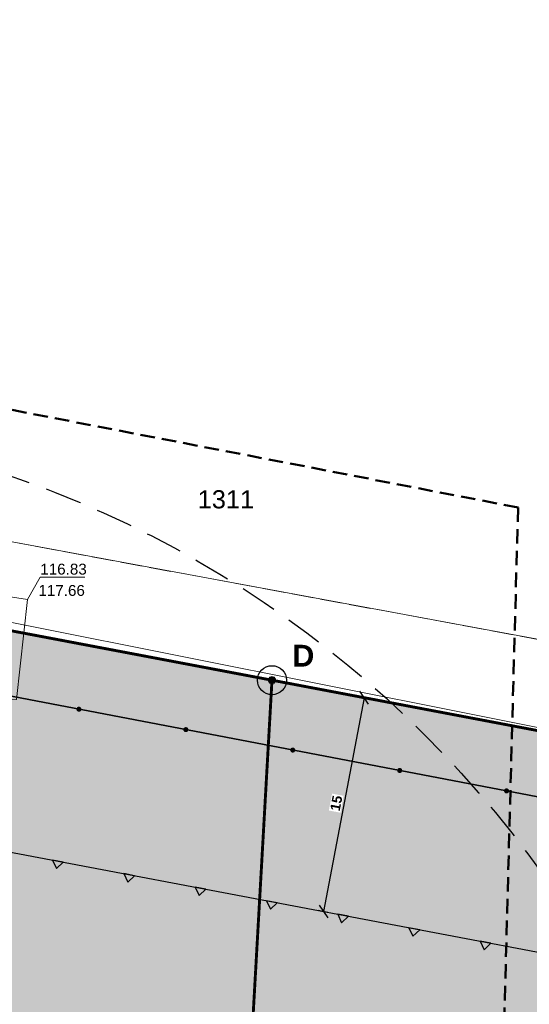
# Model space of a CAD drawing. Header units: millimetres. Extents: x -62780 to 1772512, y -757464 to -52755.
# Tile 54 of 65: x 1692159 to 1692194, y -495745 to -495678. Entities that reach past the tile are written whole.
import ezdxf
from ezdxf.enums import TextEntityAlignment as Align

# ---------------------------------------------------------------- set-up
doc = ezdxf.new("R2010")
doc.units = ezdxf.units.MM
for name, pattern in [('DASHED', [19.05, 12.7, -6.35]), ('PRZER1-1', [1, 0.5, -0.5]), ('PRZER2-1', [1.5, 1, -0.5]), ('PRZER3-1', [2, 1.5, -0.5])]:
    doc.linetypes.add(name, pattern=pattern)
for name, color, linetype in [('AAA Cienka linia', 11, 'Continuous'), ('AAA Opis', 2, 'Continuous'), ('AAA Przerywana', 8, 'DASHED'), ('AAA Widok', 2, 'Continuous')]:
    doc.layers.add(name, color=color, linetype=linetype)
for name, color, linetype, lineweight, true_color in [('EGBD03', 7, 'Continuous', 18, 0x008000), ('EGBD03_O', 7, 'Continuous', 18, 0x008000), ('EGBK02', 7, 'Continuous', 18, 0x008000), ('EGBP04', 7, 'Continuous', 18, 0x008000), ('EGBU01', 7, 'Continuous', 18, 0x008000), ('KTOK05_01', 7, 'Continuous', 35, 0x0a0909), ('RTPW02', 7, 'Continuous', 13, 0x0a0909), ('RTPW02_O', 7, 'Continuous', 13, 0x0a0909), ('SUPG03', 7, 'Continuous', 18, 0xbfbf00), ('SUPK05', 7, 'Continuous', 18, 0x803300), ('SUPS01_04', 7, 'Continuous', 5, 0xbfbf00), ('SUPS01_04_O', 7, 'Continuous', 5, 0xbfbf00)]:
    doc.layers.add(name, color=color, linetype=linetype, lineweight=lineweight, true_color=true_color)
doc.layers.add('zakres', color=250, linetype='PRZER2-1', lineweight=50)
doc.styles.add('Arial', font='arial.ttf')
doc.styles.add('Arial B', font='arialbd.ttf')
doc.styles.get("Standard").update_dxf_attribs({"font": 'simplex.shx', "width": 0.8})
doc.dimstyles.new('1 do 5', dxfattribs={"dimscale": 0.5, "dimtxt": 2.25, "dimasz": 2.5, "dimexe": 1.25, "dimexo": 0.625, "dimtad": 1, "dimdec": 1, "dimrnd": 0.5, "dimtxsty": 'Standard', "dimblk": 'OBLIQUE', "dimcen": 2.5, "dimclrd": 256, "dimclre": 256, "dimclrt": 2, "dimadec": 0, "dimazin": 0, "dimtfac": 1, "dimtdec": 1, "dimtmove": 0, "dimatfit": 3, "dimldrblk": 'OBLIQUE', "dimfxl": 1, "dimfxlon": 1, "dimlwd": -1, "dimlwe": -1, "dimarcsym": 0})
pattern_1 = [(10.2983164, (1765983.03013, -514020.02638), (0.2094918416, 0.4425997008), [0, -0.38608, 0, -0.4318, 0, -0.41275]), (340.2983164, (1765983.0301, -514020.0264), (0.727485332, 0.4320584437), [0, -0.20828, 0, -0.34798, 0, -0.13335]), (300.2983164, (1765982.75226, -514019.88356), (0.7041679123, -0.360303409), [0, -0.127, 0, -0.4572, 0, -0.5969]), (290.2983164, (1765982.75226, -514019.88356), (0.7810157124, -0.1507660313), [0, -0.0635, 0, -0.29972, 0, -0.3429])]

# ---------------------------------------------------------------- blocks, each defined once
blk = doc.blocks.new('GSLKOG2')
blk.add_hatch(color=0).paths.add_polyline_path([(-0.175, 0), (-0.169037, -0.045293), (-0.151554, -0.0875), (-0.123744, -0.123744), (-0.0875, -0.151554), (-0.045293, -0.169037), (0, -0.175), (0.045293, -0.169037), (0.0875, -0.151554), (0.123744, -0.123744), (0.151554, -0.0875), (0.169037, -0.045293), (0.175, 0), (0.169037, 0.045293), (0.151554, 0.0875), (0.123744, 0.123744), (0.0875, 0.151554), (0.045293, 0.169037), (0, 0.175), (-0.045293, 0.169037), (-0.0875, 0.151554), (-0.123744, 0.123744), (-0.151554, 0.0875), (-0.169037, 0.045293)])
blk = doc.blocks.new('GSPWPS1')
blk.add_hatch(color=0).paths.add_polyline_path([(-0.045, 0), (-0.043467, -0.011647), (-0.038971, -0.0225), (-0.03182, -0.03182), (-0.0225, -0.038971), (-0.011647, -0.043467), (0, -0.045), (0.011647, -0.043467), (0.0225, -0.038971), (0.03182, -0.03182), (0.038971, -0.0225), (0.043467, -0.011647), (0.045, 0), (0.043467, 0.011647), (0.038971, 0.0225), (0.03182, 0.03182), (0.0225, 0.038971), (0.011647, 0.043467), (0, 0.045), (-0.011647, 0.043467), (-0.0225, 0.038971), (-0.03182, 0.03182), (-0.038971, 0.0225), (-0.043467, 0.011647)])
blk = doc.blocks.new('GUPGSH1')
blk.add_hatch(color=0).paths.add_polyline_path([(-0.045, 0), (-0.043467, -0.011647), (-0.038971, -0.0225), (-0.03182, -0.03182), (-0.0225, -0.038971), (-0.011647, -0.043467), (0, -0.045), (0.011647, -0.043467), (0.0225, -0.038971), (0.03182, -0.03182), (0.038971, -0.0225), (0.043467, -0.011647), (0.045, 0), (0.043467, 0.011647), (0.038971, 0.0225), (0.03182, 0.03182), (0.0225, 0.038971), (0.011647, 0.043467), (0, 0.045), (-0.011647, 0.043467), (-0.0225, 0.038971), (-0.03182, 0.03182), (-0.038971, 0.0225), (-0.043467, 0.011647)])
blk = doc.blocks.new('GEPPGD1_1')
at = {"true_color": 0xffffff}
blk.add_hatch(color=7, dxfattribs=at).paths.add_polyline_path([(0, -0.25), (0.077254, -0.237764), (0.146946, -0.202254), (0.202254, -0.146946), (0.237764, -0.077254), (0.25, 0), (0.237764, 0.077254), (0.202254, 0.146946), (0.146946, 0.202254), (0.077254, 0.237764), (0, 0.25), (-0.077254, 0.237764), (-0.146946, 0.202254), (-0.202254, 0.146946), (-0.237764, 0.077254), (-0.25, 0), (-0.237764, -0.077254), (-0.202254, -0.146946), (-0.146946, -0.202254), (-0.077254, -0.237764)])
at = {"color": 0}
blk.add_lwpolyline([(0, 0.25), (0.077254, 0.237764), (0.146946, 0.202254), (0.202254, 0.146946), (0.237764, 0.077254), (0.25, 0), (0.237764, -0.077254), (0.202254, -0.146946), (0.146946, -0.202254), (0.077254, -0.237764), (0, -0.25), (-0.077254, -0.237764), (-0.146946, -0.202254), (-0.202254, -0.146946), (-0.237764, -0.077254), (-0.25, 0), (-0.237764, 0.077254), (-0.202254, 0.146946), (-0.146946, 0.202254), (-0.077254, 0.237764)], close=True, dxfattribs=at)
blk = doc.blocks.new('zw$117')
at = {"layer": 'EGBD03', "color": 8, "linetype": 'Continuous', "lineweight": 18}
for points in [[(-78.518, 14.438), (-85.096, -87.99), (-130.519, -79.574), (-125.22, 23.026)], [(-255.448, -55.836), (-250.763, -56.708), (-238.916, -58.618), (-192.947, -67.396), (-130.519, -79.574), (-85.096, -87.99), (-28.512, -98.788), (-4.182, -103.436)], [(-4.431, -109.598), (-15.882, -107.427), (-39.577, -102.936), (-61.507, -98.777), (-107.621, -90.027), (-130.847, -85.624), (-183.141, -75.702), (-228.972, -67.003), (-255.641, -61.941)]]:
    blk.add_lwpolyline(points, dxfattribs=at)
for points in [[(-130.847, -85.624), (-107.621, -90.027), (-116.852, -254.052), (-140.34, -253.025)], [(-116.852, -254.052), (-70.391, -256.316), (-48.464, -257.344), (-39.577, -102.936), (-61.507, -98.777), (-107.621, -90.027)]]:
    blk.add_lwpolyline(points, close=True, dxfattribs=at)
at = {"layer": 'EGBK02', "color": 8, "linetype": 'PRZER3-1', "lineweight": 18, "elevation": 10.16}
blk.add_lwpolyline([(-18.853, 3.467), (-20.508, -14.054), (-28.512, -98.788), (-85.096, -87.99), (-130.519, -79.574), (-192.947, -67.396), (-238.916, -58.618), (-250.763, -56.708), (-255.448, -55.836)], dxfattribs=at)
at = {"layer": 'EGBU01', "color": 8, "linetype": 'PRZER1-1', "lineweight": 18}
for points in [[(-18.853, 3.467), (-20.508, -14.054), (-28.512, -98.788), (-85.096, -87.99), (-130.519, -79.574), (-192.947, -67.396), (-238.916, -58.618), (-250.763, -56.708), (-255.448, -55.836)], [(-4.182, -103.436), (-28.512, -98.788), (-85.096, -87.99), (-130.519, -79.574), (-192.947, -67.396), (-238.916, -58.618), (-250.763, -56.708), (-255.448, -55.836)], [(-255.738, -64.976), (-229.101, -70.032), (-183.293, -78.727), (-183.141, -75.702), (-130.847, -85.624), (-107.621, -90.027), (-61.507, -98.777), (-39.577, -102.936), (-15.882, -107.427), (-4.431, -109.598)]]:
    blk.add_lwpolyline(points, dxfattribs=at)
blk.add_lwpolyline([(-191.929, -250.537), (-172.93, -251.432), (-140.34, -253.025), (-116.852, -254.052), (-70.391, -256.316), (-48.464, -257.344), (-39.577, -102.936), (-61.507, -98.777), (-107.621, -90.027), (-130.847, -85.624), (-183.141, -75.702), (-183.293, -78.727)], close=True, dxfattribs=at)
at = {"layer": 'KTOK05_01', "color": 8, "linetype": 'Continuous', "lineweight": 35, "elevation": 10.18}
blk.add_lwpolyline([(-149.991, -86.474), (-40.285, -107.433), (-48.464, -257.344), (-70.391, -256.316), (-116.852, -254.052), (-131.893, -253.369)], dxfattribs=at)
at = {"layer": 'SUPG03', "color": 8, "linetype": 'Continuous', "lineweight": 18, "elevation": 10.18}
blk.add_lwpolyline([(-125.604, -91.371), (-125.233, -91.355), (-124.468, -84.467), (-135.5, -82.756), (-142.785, -81.264), (-160.665, -77.178), (-183.31, -72.155), (-183.415, -72.443), (-184.076, -75.782), (-184.548, -75.894), (-251.217, -63.31), (-255.658, -62.455)], dxfattribs=at)
at = {"layer": 'SUPK05', "color": 8, "linetype": 'Continuous', "lineweight": 18, "elevation": 10.18}
blk.add_lwpolyline([(-73.828, -100.631), (-73.522, -96.436), (-154.59, -80.269), (-215.487, -68.19), (-255.596, -60.502)], dxfattribs=at)
at = {"layer": 'SUPS01_04_O', "color": 8, "linetype": 'Continuous', "lineweight": 13, "elevation": 10.8, "flags": 128}
blk.add_lwpolyline([(-124.468, -84.467), (-123.588, -82.919), (-120.508, -82.919)], dxfattribs=at)
at = {"layer": 'zakres', "color": 8}
for p, q in [((-90.662, -78.124), (-255.149, -46.416)), ((-95.222, -247.046), (-90.662, -78.124))]:
    blk.add_line(p, q, dxfattribs=at)
at = {"layer": 'EGBP04', "color": 8, "linetype": 'Continuous', "lineweight": 18}
blk.add_blockref('GEPPGD1_1', (-107.621, -90.027, 10.32), dxfattribs=at)
at = {"layer": 'KTOK05_01', "color": 8, "linetype": 'Continuous', "lineweight": 35, "rotation": 349.1844115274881}
for p in [(-120.922, -92.028, 10.18), (-120.922, -92.028, 10.18), (-113.555, -93.435, 10.18), (-113.555, -93.435, 10.18), (-106.188, -94.842, 10.18), (-106.188, -94.842, 10.18), (-98.821, -96.25, 10.18), (-98.821, -96.25, 10.18), (-91.455, -97.657, 10.18), (-91.455, -97.657, 10.18)]:
    blk.add_blockref('GSLKOG2', p, dxfattribs=at)
at = {"layer": 'RTPW02', "color": 8, "linetype": 'Continuous', "lineweight": 13}
blk.add_blockref('GSPWPS1', (-124.468, -84.467, 10.2), dxfattribs=at)
at = {"layer": 'SUPS01_04', "color": 8, "linetype": 'Continuous', "lineweight": 5}
blk.add_blockref('GUPGSH1', (-124.468, -84.467, 10.24), dxfattribs=at)
at = {"layer": 'EGBD03_O', "color": 8, "linetype": 'Continuous', "lineweight": 0, "style": 'Arial'}
blk.add_text('1311', height=1.25, dxfattribs=at).set_placement((-110.796, -78.186, 10.8), align=Align.CENTER)
at = {"layer": 'RTPW02_O', "color": 8, "linetype": 'Continuous', "lineweight": 0, "style": 'Arial'}
blk.add_text('117.66', height=0.75, dxfattribs=at).set_placement((-123.718, -84.217, 10.8))
at = {"layer": 'SUPS01_04_O', "color": 8, "linetype": 'Continuous', "lineweight": 0, "style": 'Arial'}
blk.add_text('116.83', height=0.75, rotation=360, dxfattribs=at).set_placement((-123.588, -82.747, 10.8))
blk = doc.blocks.new('43534rffff')
at = {"layer": 'AAA Cienka linia', "color": 7, "lineweight": -2}
blk.add_lwpolyline([(1692098.574, -495726.647), (1692114.743, -495729.716), (1692114.895, -495726.689), (1692245.532, -495751.471)], dxfattribs=at)
for points in [[(1692161.178, -495735.469), (1692161.449, -495736.055), (1692161.915, -495735.609)], [(1692166.091, -495736.401), (1692166.361, -495736.986), (1692166.828, -495736.541)], [(1692171.003, -495737.333), (1692171.274, -495737.918), (1692171.74, -495737.472)], [(1692175.916, -495738.264), (1692176.186, -495738.85), (1692176.652, -495738.404)], [(1692180.828, -495739.196), (1692181.099, -495739.782), (1692181.565, -495739.336)], [(1692185.74, -495740.128), (1692186.011, -495740.714), (1692186.477, -495740.268)], [(1692190.653, -495741.06), (1692190.923, -495741.646), (1692191.39, -495741.2)]]:
    blk.add_lwpolyline(points, close=True, dxfattribs=at)
blk = doc.blocks.new('_OBLIQUE')
at = {"color": 0, "linetype": 'ByBlock', "lineweight": -2}
blk.add_line((-0.5, -0.5), (0.5, 0.5), dxfattribs=at)
blk = doc.blocks.new('*D197')
for p, q in [((1692182.651, -495724.274), (1692179.856, -495739.012)), ((1692182.946, -495724.33), (1692182.283, -495724.204)), ((1692180.15, -495739.068), (1692179.487, -495738.942))]:
    blk.add_line(p, q)
at = {"layer": 'Defpoints', "color": 0, "lineweight": -3}
for p in [(1692184.759, -495724.674), (1692179.856, -495739.012), (1692181.963, -495739.412)]:
    blk.add_point(p, dxfattribs=at)
at = {"xscale": 0.75, "yscale": 0.75, "zscale": 0.75}
for p, rotation in [((1692182.651, -495724.274), 79.25861533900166), ((1692179.856, -495739.012), 259.2586153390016)]:
    blk.add_blockref('_OBLIQUE', p, dxfattribs=dict(at, rotation=rotation))
at = {"color": 1, "insert": (1692180.731, -495731.544), "char_height": 0.675, "attachment_point": 5, "rotation": 79.25862, "style": 'Arial B', "bg_fill": 3, "box_fill_scale": 1.1, "bg_fill_color": 257, "bg_fill_transparency": 0}
blk.add_mtext('15', dxfattribs=at)

msp = doc.modelspace()

# ---------------------------------------------------------------- hatches: boundary and pattern name
at = {"layer": 'AAA Widok'}
h = msp.add_hatch(dxfattribs=at)
h.set_pattern_fill('AR-SAND', color=107, scale=0.01, angle=332.798316, style=0)
h.set_pattern_definition(pattern_1)
h.paths.add_polyline_path([(1692176.298, -495723.0685), (1692153.0718, -495718.6656), (1692151.195, -495751.7619), (1692164.4251, -495752.0176), (1692164.355, -495754.777), (1692164.4752, -495755.8694), (1692164.9172, -495756.8677), (1692165.604, -495757.6004), (1692166.5067, -495758.0169), (1692167.7739, -495758.1899), (1692173.893, -495758.3311), (1692173.6428, -495770.2455)])
h = msp.add_hatch(dxfattribs=at)
h.set_pattern_fill('AR-SAND', color=107, scale=0.01, angle=332.798316, style=0)
h.set_pattern_definition(pattern_1)
h.paths.add_polyline_path([(1692244.3417, -495735.9774), (1692176.298, -495723.0685), (1692172.3946, -495792.4236, -0.5184149), (1692171.9433, -495800.4424), (1692171.776, -495803.4159), (1692174.9031, -495803.4909), (1692174.9197, -495806.4319), (1692171.6092, -495806.38), (1692171.4568, -495809.0879), (1692180.4694, -495809.2835), (1692180.225, -495820.5319), (1692174.0734, -495820.5301), (1692174.0407, -495822.33), (1692171.3909, -495822.2785), (1692171.2703, -495827.8211), (1692172.8709, -495827.8101), (1692172.9315, -495833.8328), (1692172.8405, -495839.3925), (1692181.2969, -495847.9784), (1692183.5842, -495847.6098), (1692181.7817, -495846.0667), (1692181.1234, -495845.4146), (1692179.8922, -495843.8118), (1692178.7927, -495842.1114), (1692175.0788, -495840.0734), (1692175.1214, -495833.8726), (1692175.1636, -495832.653), (1692175.1508, -495830.6023), (1692178.0502, -495830.675, -1.1276434), (1692205.1781, -495840.5503), (1692206.4213, -495841.4931), (1692205.4192, -495843.2454), (1692204.558, -495842.7496, -0.357504), (1692185.9217, -495847.7824), (1692185.2943, -495848.7312), (1692180.8624, -495849.3208), (1692177.5228, -495846.4285), (1692177.2934, -495852.7735), (1692173.4959, -495852.6362), (1692173.5898, -495850.0379), (1692176.1881, -495850.1319), (1692176.3585, -495845.4201), (1692172.935, -495842.455), (1692169.6123, -495841.8595), (1692167.0667, -495887.0905), (1692235.4551, -495890.3858)])

# ---------------------------------------------------------------- linework, layer by layer
at = {"color": 40, "linetype": 'Continuous', "const_width": 0.2}
for points in [[(1692153.0718, -495718.6656), (1692176.298, -495723.0685), (1692167.0666, -495887.0929), (1692143.579, -495886.066)], [(1692176.298, -495723.0685), (1692222.4114, -495731.8181), (1692244.3417, -495735.9774), (1692235.4551, -495890.3858), (1692213.5279, -495889.3573), (1692167.0666, -495887.0929)]]:
    msp.add_lwpolyline(points, close=True, dxfattribs=at)
at = {"layer": 'AAA Cienka linia', "color": 7, "lineweight": -2}
msp.add_lwpolyline([(1692176.298, -495723.0685), (1692153.0718, -495718.6656), (1692151.195, -495751.7619), (1692164.4251, -495752.0176), (1692164.355, -495754.777), (1692164.4752, -495755.8694), (1692164.9172, -495756.8677), (1692165.604, -495757.6004), (1692166.5067, -495758.0169), (1692167.7739, -495758.1899), (1692173.893, -495758.3311), (1692173.6428, -495770.2455)], close=True, dxfattribs=at)
at = {"layer": 'AAA Cienka linia', "color": 7}
msp.add_circle((1692176.298, -495723.0685), 1, dxfattribs=at)
at = {"layer": 'AAA Przerywana', "color": 150, "ltscale": 0.2}
msp.add_circle((1692133.821, -495779.9023, 10.24), 75, dxfattribs=at)

# ---------------------------------------------------------------- block references
at = {"layer": 'AAA Cienka linia', "color": 7, "lineweight": -2}
msp.add_blockref('zw$117', (1692283.9187, -495633.0413), dxfattribs=at)
at = {"layer": 'AAA Cienka linia', "color": 4, "lineweight": -3}
msp.add_blockref('43534rffff', (0, 0), dxfattribs=at)

# ---------------------------------------------------------------- texts
at = {"layer": 'AAA Opis', "color": 1, "insert": (1692178.4596, -495721.3787), "char_height": 1.5, "width": 2.005508, "attachment_point": 5, "style": 'Arial B'}
msp.add_mtext('D', dxfattribs=at)

# ---------------------------------------------------------------- next in the draw order: dimensions: what is measured, and where the dimension line sits
dim = msp.add_aligned_dim(p1=(1692184.7592, -495724.674), p2=(1692181.9635, -495739.4118), distance=-2.1454, dimstyle='1 do 5', override={"dimscale": 0.3, "dimdec": 3, "dimrnd": 0.01, "dimtxsty": 'Arial B', "dimblk": 'OBLIQUE', "dimclrt": 1, "dimtfill": 1, "dimtfillclr": 256})
dim.commit()
dim.dimension.update_dxf_attribs({"geometry": '*D197', "text_midpoint": (1692180.7307, -495731.5438)})

# ---------------------------------------------------------------- next in the draw order: linework, layer by layer
at = {"layer": 'AAA Cienka linia', "color": 7, "lineweight": -3}
msp.add_lwpolyline([(1692244.3417, -495735.9774), (1692176.298, -495723.0685), (1692172.3946, -495792.4236, -0.5184149)], format="xyb", dxfattribs=at)

doc.saveas('drawing.dxf')
